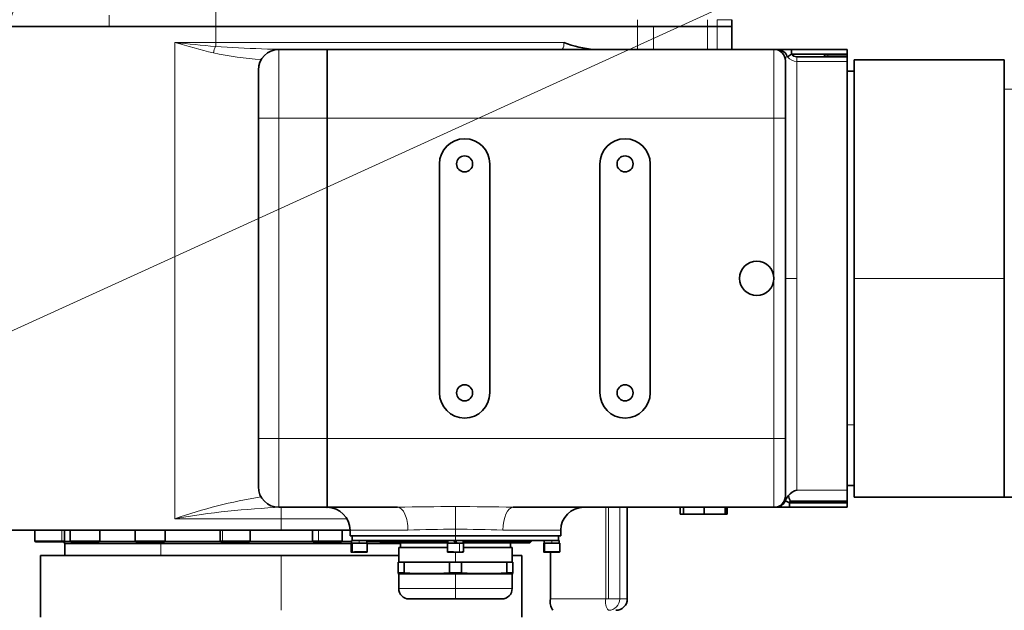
# Model space of a CAD drawing. Header units: millimetres. Extents: x 174 to 8746, y 150 to 6154.
# Tile 41 of 49: x 6368 to 6798, y 3884 to 4142. Entities that reach past the tile are written whole.
import ezdxf

# ---------------------------------------------------------------- set-up
doc = ezdxf.new("R2010")
doc.units = ezdxf.units.MM
doc.header["$MEASUREMENT"] = 0
doc.layers.add('图层0000', color=7, linetype='Continuous', lineweight=25)
doc.layers.add('图层1', color=7, linetype='Continuous', lineweight=35)
doc.dimstyles.new('线性样式 (GB)', dxfattribs={"dimtxt": 2, "dimasz": 2, "dimexe": 1, "dimexo": 0.5, "dimgap": 0.5, "dimtad": 1, "dimdsep": 46, "dimcen": -2.127267, "dimclrd": 7, "dimclre": 7, "dimclrt": 7, "dimadec": 0, "dimazin": 0, "dimtfac": 0.7, "dimtmove": 0, "dimatfit": 1, "dimfxl": 1, "dimfrac": 2, "dimtolj": 1, "dimtzin": 0, "dimlwd": 18, "dimlwe": 18, "dimarcsym": 0})

# ---------------------------------------------------------------- blocks, each defined once
blk = doc.blocks.new('DimBlk2731')
at = {"layer": '图层0000', "color": 7, "linetype": 'Continuous', "lineweight": 18}
for p, q in [((6574.16, 4703.4), (6535.25, 4599.55)), ((6490.29, 4479.55), (6302.25, 3977.67))]:
    blk.add_line(p, q, dxfattribs=at)
at = {"layer": '图层0000', "color": 7, "linetype": 'Continuous', "lineweight": -3}
blk.add_solid([(6589.21, 4697.76), (6595.21, 4759.59), (6559.1, 4709.04)], dxfattribs=at)
at = {"layer": '图层0000', "color": 7, "linetype": 'Continuous', "lineweight": 18, "char_height": 60, "attachment_point": 8, "line_spacing_factor": 1.2}
for s, insert in [('\\T1.375000;\\W1;\\FSimSun|b0|i0;R', (6415.83, 4509.55)), ('\\T1.500000;\\W1;\\FSimSun|b0|i0;835', (6547.85, 4509.1))]:
    blk.add_mtext(s, dxfattribs=dict(at, insert=insert))
blk = doc.blocks.new('DimBlk2732')
at = {"layer": '图层0000', "color": 7, "linetype": 'Continuous', "lineweight": 18}
for p, q in [((7994.22, 4750.23), (7465.33, 4508.74)), ((7202.53, 4388.74), (6302.25, 3977.67))]:
    blk.add_line(p, q, dxfattribs=at)
at = {"layer": '图层0000', "color": 7, "linetype": 'Continuous', "lineweight": -3}
blk.add_solid([(8000.89, 4735.6), (8048.8, 4775.15), (7987.54, 4764.85)], dxfattribs=at)
at = {"layer": '图层0000', "color": 7, "linetype": 'Continuous', "lineweight": 18, "char_height": 60, "attachment_point": 8, "line_spacing_factor": 1.2}
for s, insert in [('\\T1.375000;\\W1;\\FSimSun|b0|i0;R', (7207.54, 4418.74)), ('\\T1.500000;\\W1;\\FSimSun|b0|i0;1920', (7369.02, 4418.29))]:
    blk.add_mtext(s, dxfattribs=dict(at, insert=insert))

msp = doc.modelspace()

# ---------------------------------------------------------------- hatches: boundary and pattern name
at = {"layer": '图层0000', "linetype": 'Continuous', "lineweight": -3}
h = msp.add_hatch(dxfattribs=at)
h.set_pattern_fill('ANSI31', color=256, scale=95.25, style=0, pattern_type=2)
h.set_pattern_definition([(45, (0, 0), (-67.3519, 67.3519), [])])
edge = h.paths.add_edge_path(flags=16)
edge.add_spline(control_points=[(5579.119, 3560.167), (5117.547, 2170.568), (6914.764, 3352.866), (7823.4, 2806.129)], knot_values=[0, 0, 0, 0, 1, 1, 1, 1], degree=3, periodic=0)
edge.add_arc((6302.25, 3977.667), 1920, 322.397767, 397.602233)
edge.add_spline(control_points=[(7823.4, 5149.205), (6914.764, 4602.467), (5117.547, 5784.765), (5579.119, 4395.167)], knot_values=[0, 0, 0, 0, 1, 1, 1, 1], degree=3, periodic=0)
edge.add_arc((6302.25, 3977.667), 835, 210, 510)

# ---------------------------------------------------------------- linework, layer by layer
at = {"layer": '图层0000', "color": 251, "linetype": 'Continuous', "lineweight": 18}
for p, q in [((6453.698, 4139.167), (6453.698, 4259.167)), ((6407.08, 4144.167), (6407.08, 4139.167)), ((6637.642, 4142.167), (6637.642, 4139.167)), ((6668.23, 4142.167), (6668.23, 4139.167)), ((6672.409, 4142.167), (6678.901, 4142.167)), ((6672.409, 4142.167), (6672.409, 4139.167)), ((6453.698, 4132.167), (6453.698, 4139.167)), ((6637.642, 4139.167), (6637.642, 4129.167)), ((6644.721, 4139.167), (6644.721, 4129.167)), ((6668.229, 4129.167), (6668.229, 4139.167)), ((6672.409, 4129.167), (6672.409, 4139.167)), ((6435.828, 3924.167), (6435.828, 4132.167)), ((6435.828, 4132.167), (6453.698, 4132.167)), ((6453.698, 4132.167), (6605.538, 4132.167)), ((6481.25, 4099.167), (6481.25, 4129.167)), ((6697.25, 4099.167), (6697.25, 4129.167)), ((6707.25, 4123.941), (6707.25, 4125.925)), ((6720.75, 4126.167), (6720.75, 4127.167)), ((6707.25, 4029.167), (6707.25, 4123.941)), ((6707.25, 4123.941), (6729.25, 4123.941)), ((6810.75, 4111.872), (6797.75, 4111.872)), ((6481.25, 4099.167), (6472.25, 4099.167)), ((6481.25, 4099.167), (6481.25, 3959.167)), ((6502.25, 4099.167), (6481.25, 4099.167)), ((6697.25, 4099.167), (6502.25, 4099.167)), ((6702.25, 4099.167), (6697.25, 4099.167)), ((6697.25, 4099.167), (6697.25, 4029.167)), ((6697.25, 4029.167), (6697.25, 3959.167)), ((6702.25, 4029.167), (6707.25, 4029.167)), ((6707.25, 4029.167), (6707.25, 3936.669)), ((6732.25, 4029.167), (6797.75, 4029.167)), ((6732.25, 3965.173), (6729.25, 3965.173)), ((6481.25, 3959.167), (6472.25, 3959.167)), ((6481.25, 3959.167), (6481.25, 3929.167)), ((6502.25, 3959.167), (6481.25, 3959.167)), ((6502.25, 3959.167), (6697.25, 3959.167)), ((6697.25, 3959.167), (6702.25, 3959.167)), ((6697.25, 3959.167), (6697.25, 3929.167)), ((6729.25, 3936.669), (6707.25, 3936.669)), ((6482.25, 3924.167), (6482.25, 3929.163)), ((6558.25, 3929.506), (6558.25, 3919.619)), ((6623.83, 3929.167), (6623.83, 3889.167)), ((6625.04, 3929.167), (6625.04, 3889.166)), ((6629.93, 3889.167), (6629.93, 3929.167)), ((6482.25, 3924.167), (6435.828, 3924.167)), ((6482.25, 3919.167), (6482.25, 3924.167)), ((6510.91, 3924.167), (6482.25, 3924.167)), ((6386.447, 3914.467), (6386.447, 3919.167)), ((6402.913, 3914.467), (6402.913, 3919.167)), ((6418.596, 3919.167), (6418.596, 3914.467)), ((6456.578, 3919.167), (6456.578, 3914.467)), ((6498.469, 3919.167), (6498.469, 3914.467)), ((6537.534, 3919.167), (6512.25, 3919.167)), ((6558.25, 3916.667), (6558.25, 3919.619)), ((6604.25, 3919.167), (6578.966, 3919.167)), ((6374.729, 3914.467), (6386.447, 3914.467)), ((6387.729, 3914.467), (6386.447, 3914.467)), ((6390.109, 3914.467), (6402.913, 3914.467)), ((6403.109, 3914.467), (6402.913, 3914.467)), ((6418.596, 3914.467), (6418.526, 3914.467)), ((6418.596, 3914.467), (6431.526, 3914.467)), ((6429.749, 3913.301), (6429.503, 3914.067)), ((6456.578, 3914.467), (6455.656, 3914.467)), ((6456.578, 3914.467), (6468.656, 3914.467)), ((6498.469, 3914.467), (6495.844, 3914.467)), ((6498.469, 3914.467), (6508.844, 3914.467)), ((6516.25, 3914.667), (6516.25, 3913.567)), ((6546.308, 3914.167), (6546.308, 3914.667)), ((6546.489, 3913.667), (6546.308, 3914.167)), ((6558.25, 3916.667), (6558.25, 3914.667)), ((6600.25, 3914.667), (6600.25, 3913.567)), ((6429.749, 3908.167), (6429.749, 3913.301)), ((6513.302, 3909.617), (6513.259, 3913.567)), ((6560.042, 3909.617), (6560.068, 3913.567)), ((6597.259, 3913.567), (6597.259, 3909.767)), ((6482.25, 3908.167), (6482.25, 3884.167)), ((6558.25, 3905.167), (6558.25, 3909.586)), ((6558.25, 3900.167), (6558.25, 3900.579)), ((6558.25, 3893.667), (6558.25, 3900.167)), ((6558.25, 3893.667), (6533.5, 3893.667)), ((6558.25, 3889.167), (6558.25, 3893.667)), ((6558.25, 3893.667), (6583, 3893.667)), ((6623.83, 3889.167), (6599.656, 3889.167)), ((6625.04, 3889.166), (6623.83, 3889.167)), ((6625.04, 3889.166), (6629.93, 3889.167)), ((6629.93, 3889.167), (6633.25, 3889.167))]:
    msp.add_line(p, q, dxfattribs=at)
at = {"layer": '图层0000', "color": 7}
msp.add_arc((6302.25, 3977.667), 835, 210, 150, dxfattribs=at)
at = {"layer": '图层0000', "color": 251, "linetype": 'Continuous', "lineweight": 18}
for centre, radius, start, end in [((6549.617, 5223.306), 1097.057, 264.04645, 264.977499), ((6560.64, 4560.003), 445.67, 253.7365, 255.97386), ((6464.626, 4125.197), 12.243, 154.53247, 168.58598), ((6442.834, 4132.109), 10.864, 351.27979, 0.30511), ((6490.26, 4644.672), 515.518, 265.91901, 270.39158), ((6601.829, 4131.458), 3.776, 322.63642, 10.8096), ((6481.023, 4258.363), 133.792, 257.74539, 266.78654), ((6707.417, 4124.106), 5.168, 151.79171, 179.32729), ((6707.148, 4128.859), 4.867, 208.33342, 216.01512), ((6707.251, 4128.938), 4.998, 216.05815, 269.98825), ((6504.801, 3730.742), 205.355, 98.7835, 109.62582), ((6697.237, 3934.367), 5.529, 334.97429, 342.00102), ((6707.167, 3934.192), 4.917, 180.29423, 198.1698), ((6496.201, 3581.377), 348.066, 92.29706, 99.98864), ((6561.522, 2749.326), 1180.185, 90.158855, 91.383326), ((6554.978, 2749.326), 1180.185, 88.616674, 89.841145), ((6560.941, 3322.113), 597.513, 90.257999, 92.245005), ((6555.559, 3322.113), 597.513, 87.754995, 89.742001), ((6386.082, 3914.431), 0.367, 276.92725, 5.55649), ((6402.519, 3914.461), 0.394, 270.88963, 0.86282), ((6418.994, 3914.464), 0.398, 179.69268, 269.68935), ((6456.952, 3914.44), 0.375, 175.96605, 265.29738), ((6498.815, 3914.402), 0.353, 169.46562, 252.14319), ((6597.446, 3909.753), 0.187, 175.86717, 265.16362), ((6629.904, 3887.99), 6.187, 169.03505, 218.16456), ((6624.984, 3889.112), 4.946, 270.88687, 0.62753)]:
    msp.add_arc(centre, radius, start, end, dxfattribs=at)
for centre, major_axis, start_param, end_param in [((6533.031, 3919.167), (0, -10), 1.5707963, 3.1415927), ((6583.469, 3919.167), (0, 10), 0, 1.5707963)]:
    msp.add_ellipse(centre, major_axis=major_axis, ratio=0.45034, start_param=start_param, end_param=end_param, dxfattribs=at)
at = {"layer": '图层1', "color": 7, "linetype": 'Continuous', "lineweight": 35}
for p, q in [((6678.901, 4142.167), (6678.901, 4139.167)), ((6453.698, 4139.167), (6361.25, 4139.167)), ((6361.25, 4139.167), (6407.08, 4139.167)), ((6407.08, 4139.167), (6453.698, 4139.167)), ((6453.698, 4139.167), (6637.642, 4139.167)), ((6453.698, 4139.167), (6637.642, 4139.167)), ((6644.721, 4139.167), (6637.642, 4139.167)), ((6637.642, 4139.167), (6668.23, 4139.167)), ((6668.229, 4139.167), (6644.721, 4139.167)), ((6672.409, 4139.167), (6668.229, 4139.167)), ((6668.23, 4139.167), (6672.409, 4139.167)), ((6678.9, 4139.167), (6672.409, 4139.167)), ((6672.409, 4139.167), (6678.901, 4139.167)), ((6678.9, 4139.167), (6678.9, 4129.167)), ((6502.25, 4129.167), (6481.25, 4129.167)), ((6697.25, 4129.167), (6502.25, 4129.167)), ((6502.25, 4129.167), (6502.25, 4099.167)), ((6502.25, 4129.167), (6502.25, 4099.167)), ((6698.575, 4129.167), (6697.25, 4129.167)), ((6699.538, 4129.167), (6698.575, 4129.167)), ((6701.389, 4129.167), (6699.538, 4129.167)), ((6704.826, 4129.167), (6701.389, 4129.167)), ((6704.826, 4127.167), (6704.826, 4129.167)), ((6729.25, 4129.167), (6704.826, 4129.167)), ((6729.25, 4127.167), (6729.25, 4129.167)), ((6704.826, 4127.167), (6703.211, 4125.997)), ((6704.826, 4127.167), (6729.25, 4127.167)), ((6729.25, 4125.925), (6707.25, 4125.925)), ((6719.25, 4127.167), (6719.25, 4126.167)), ((6719.25, 4126.167), (6720.75, 4126.167)), ((6729.25, 4126.167), (6720.75, 4126.167)), ((6729.25, 4127.167), (6729.25, 4125.925)), ((6729.25, 4123.941), (6729.25, 4125.925)), ((6742.25, 4124.655), (6732.25, 4124.655)), ((6732.25, 4124.655), (6732.25, 4029.167)), ((6797.75, 4124.667), (6742.25, 4124.667)), ((6797.75, 4111.872), (6797.75, 4124.667)), ((6797.75, 4029.167), (6797.75, 4124.667)), ((6702.25, 4099.167), (6702.25, 4124.167)), ((6729.25, 3936.669), (6729.25, 4123.941)), ((6472.25, 4120.167), (6472.25, 4099.167)), ((6732.25, 4119.667), (6729.25, 4119.667)), ((6797.75, 4111.872), (6797.75, 3933.667)), ((6472.25, 4099.167), (6472.25, 3959.167)), ((6502.25, 4099.167), (6502.25, 3959.167)), ((6502.25, 3959.167), (6502.25, 4099.167)), ((6702.25, 3959.167), (6702.25, 4099.167)), ((6551.25, 3979.167), (6551.25, 4079.167)), ((6573.25, 4079.167), (6573.25, 3979.167)), ((6621.25, 4079.167), (6621.25, 3979.167)), ((6643.25, 4079.167), (6643.25, 3979.167)), ((6732.25, 3933.667), (6732.25, 4029.167)), ((6797.75, 4029.167), (6797.75, 3933.667)), ((6472.25, 3959.167), (6472.25, 3938.167)), ((6502.25, 3959.167), (6502.25, 3929.167)), ((6502.25, 3929.167), (6502.25, 3959.167)), ((6702.25, 3959.167), (6702.25, 3934.167)), ((6732.25, 3938.667), (6729.25, 3938.667)), ((6729.25, 3931.826), (6729.25, 3936.669)), ((6704.038, 3931.164), (6702.247, 3932.028)), ((6704.316, 3931.825), (6729.25, 3931.826)), ((6729.25, 3931.826), (6729.25, 3931.167)), ((6797.75, 3933.667), (6732.25, 3933.667)), ((6797.75, 3933.667), (6814.717, 3933.667)), ((6502.25, 3929.167), (6481.25, 3929.167)), ((6502.25, 3929.167), (6533.031, 3929.167)), ((6583.469, 3929.167), (6697.25, 3929.167)), ((6633.25, 3929.167), (6633.25, 3889.167)), ((6656.289, 3926.167), (6656.289, 3929.167)), ((6657.809, 3926.167), (6657.809, 3929.167)), ((6666.814, 3929.167), (6666.814, 3926.167)), ((6675.937, 3926.167), (6675.937, 3929.167)), ((6676.522, 3926.167), (6676.522, 3929.167)), ((6676.755, 3929.167), (6676.755, 3926.167)), ((6697.852, 3929.167), (6697.25, 3929.167)), ((6704.032, 3929.167), (6697.852, 3929.167)), ((6704.038, 3931.164), (6704.032, 3929.167)), ((6704.032, 3929.167), (6729.25, 3929.167)), ((6729.25, 3931.167), (6704.038, 3931.164)), ((6729.25, 3929.167), (6729.25, 3931.167)), ((6656.289, 3926.167), (6657.809, 3926.167)), ((6666.814, 3926.167), (6657.809, 3926.167)), ((6666.814, 3926.167), (6675.937, 3926.167)), ((6675.937, 3926.167), (6676.522, 3926.167)), ((6676.522, 3926.167), (6676.755, 3926.167)), ((6361.25, 3919.167), (6482.25, 3919.167)), ((6374.729, 3919.167), (6374.729, 3914.467)), ((6387.729, 3919.167), (6387.729, 3914.467)), ((6390.109, 3919.167), (6390.109, 3914.467)), ((6403.109, 3919.167), (6403.109, 3914.467)), ((6418.526, 3919.167), (6418.526, 3914.467)), ((6431.526, 3919.167), (6431.526, 3914.467)), ((6455.656, 3919.167), (6455.656, 3914.467)), ((6468.656, 3919.167), (6468.656, 3914.467)), ((6482.25, 3919.167), (6512.25, 3919.167)), ((6495.844, 3919.167), (6495.844, 3914.467)), ((6508.844, 3919.167), (6508.844, 3914.467)), ((6512.25, 3919.167), (6512.25, 3916.667)), ((6604.25, 3919.167), (6604.25, 3916.667)), ((6375.129, 3914.067), (6386.126, 3914.067)), ((6387.329, 3914.067), (6386.126, 3914.067)), ((6387.308, 3914.067), (6387.75, 3913.301)), ((6390.244, 3914.167), (6387.594, 3914.167)), ((6390.509, 3914.067), (6402.525, 3914.067)), ((6402.709, 3914.067), (6402.525, 3914.067)), ((6418.662, 3914.167), (6402.973, 3914.167)), ((6418.992, 3914.067), (6418.926, 3914.067)), ((6418.992, 3914.067), (6431.126, 3914.067)), ((6431.391, 3914.167), (6455.791, 3914.167)), ((6456.922, 3914.067), (6456.056, 3914.067)), ((6456.922, 3914.067), (6468.256, 3914.067)), ((6468.52, 3914.167), (6495.98, 3914.167)), ((6498.707, 3914.067), (6496.244, 3914.067)), ((6498.707, 3914.067), (6508.444, 3914.067)), ((6508.709, 3914.167), (6512.963, 3914.167)), ((6512.25, 3916.667), (6558.25, 3916.667)), ((6513.273, 3914.667), (6512.95, 3914.667)), ((6513.25, 3914.667), (6513.25, 3916.667)), ((6556.827, 3914.667), (6513.273, 3914.667)), ((6519.55, 3914.667), (6519.55, 3913.567)), ((6519.55, 3914.167), (6525.25, 3914.167)), ((6525.25, 3914.167), (6525.25, 3914.667)), ((6546.308, 3914.167), (6525.25, 3914.167)), ((6525.25, 3914.167), (6525.75, 3913.667)), ((6546.308, 3914.167), (6554.95, 3914.167)), ((6554.95, 3914.667), (6554.95, 3913.567)), ((6557.615, 3914.667), (6556.827, 3914.667)), ((6558.25, 3914.667), (6557.615, 3914.667)), ((6558.25, 3913.567), (6557.615, 3914.667)), ((6604.25, 3916.667), (6558.25, 3916.667)), ((6559.673, 3914.667), (6558.25, 3914.667)), ((6558.25, 3914.667), (6558.885, 3913.567)), ((6559.673, 3914.667), (6603.228, 3914.667)), ((6561.55, 3914.667), (6561.55, 3913.567)), ((6561.55, 3914.167), (6591.25, 3914.167)), ((6591.25, 3914.167), (6590.75, 3913.667)), ((6591.25, 3914.167), (6591.25, 3914.667)), ((6596.95, 3914.667), (6596.95, 3913.567)), ((6603.488, 3914.667), (6603.228, 3914.667)), ((6603.25, 3914.667), (6603.25, 3916.667)), ((6603.488, 3914.667), (6603.55, 3914.667)), ((6429.749, 3913.301), (6387.75, 3913.301)), ((6387.75, 3908.167), (6387.75, 3913.301)), ((6429.749, 3913.301), (6512.75, 3913.301)), ((6513.259, 3913.567), (6512.75, 3913.567)), ((6512.75, 3913.567), (6512.75, 3909.658)), ((6519.75, 3913.567), (6513.259, 3913.567)), ((6519.75, 3913.567), (6519.75, 3909.752)), ((6519.75, 3913.301), (6534.25, 3913.301)), ((6525.75, 3913.667), (6546.489, 3913.667)), ((6554.75, 3911.667), (6533.5, 3911.667)), ((6533.5, 3905.167), (6533.5, 3911.667)), ((6534.25, 3911.667), (6534.25, 3913.667)), ((6546.489, 3913.667), (6554.95, 3913.667)), ((6560.068, 3913.567), (6554.75, 3913.567)), ((6554.75, 3913.567), (6554.75, 3909.735)), ((6561.75, 3913.567), (6560.068, 3913.567)), ((6561.55, 3913.667), (6590.75, 3913.667)), ((6561.75, 3913.567), (6561.75, 3909.683)), ((6583, 3911.667), (6561.75, 3911.667)), ((6582.25, 3911.667), (6582.25, 3913.667)), ((6583, 3905.167), (6583, 3911.667)), ((6597.259, 3913.567), (6596.75, 3913.567)), ((6596.75, 3913.567), (6596.75, 3909.752)), ((6603.75, 3913.567), (6597.259, 3913.567)), ((6603.75, 3913.567), (6603.75, 3909.658)), ((6377.25, 3908.167), (6482.25, 3908.167)), ((6377.25, 3908.167), (6377.25, 3881.167)), ((6533.5, 3908.167), (6482.25, 3908.167)), ((6514.477, 3909.59), (6514.477, 3909.567)), ((6554.954, 3909.567), (6555.391, 3909.567)), ((6555.391, 3909.567), (6555.43, 3909.567)), ((6558.29, 3909.567), (6558.29, 3909.587)), ((6587.25, 3908.167), (6583, 3908.167)), ((6587.25, 3908.167), (6587.25, 3881.167)), ((6596.952, 3909.567), (6597.43, 3909.567)), ((6601.897, 3909.567), (6597.43, 3909.567)), ((6599.656, 3889.167), (6599.656, 3909.567)), ((6533.25, 3905.167), (6533.25, 3900.579)), ((6535.829, 3905.167), (6533.25, 3905.167)), ((6555.672, 3905.167), (6535.829, 3905.167)), ((6535.829, 3905.167), (6535.829, 3900.579)), ((6555.671, 3900.579), (6555.672, 3905.167)), ((6560.829, 3905.167), (6555.672, 3905.167)), ((6580.672, 3905.167), (6560.829, 3905.167)), ((6560.829, 3905.167), (6560.829, 3900.579)), ((6580.672, 3905.167), (6580.671, 3900.579)), ((6583.25, 3905.167), (6580.672, 3905.167)), ((6583.25, 3905.167), (6583.25, 3900.579)), ((6533.249, 3900.204), (6533.5, 3900.167)), ((6535.829, 3900.579), (6533.25, 3900.579)), ((6533.25, 3900.579), (6533.25, 3900.204)), ((6558.25, 3900.167), (6533.5, 3900.167)), ((6533.5, 3893.667), (6533.5, 3900.167)), ((6558.25, 3900.579), (6555.671, 3900.579)), ((6558.25, 3900.579), (6560.829, 3900.579)), ((6558.25, 3900.167), (6583, 3900.167)), ((6580.671, 3900.579), (6583.25, 3900.579)), ((6583.25, 3900.204), (6583, 3900.167)), ((6583, 3893.667), (6583, 3900.167)), ((6583.25, 3900.579), (6583.25, 3900.204)), ((6538, 3889.167), (6558.25, 3889.167)), ((6558.25, 3889.167), (6578.5, 3889.167))]:
    msp.add_line(p, q, dxfattribs=at)
for centre, radius, start, end in [((6481.25, 4120.167), 9, 90, 180), ((6502.186, 4129.138), 0.0697, 24.23283, 155.76743), ((6622.084, 4174.601), 45.546, 248.69873, 265.98859), ((6697.25, 4124.167), 5, 0, 90), ((6698.509, 4124.237), 4.93, 27.95884, 89.22823), ((6707.253, 4128.919), 2.993, 215.82414, 269.9369), ((6562.25, 4079.167), 11, 90, 180), ((6562.25, 4079.167), 11, 360, 90), ((6632.25, 4079.167), 11, 90, 180), ((6632.25, 4079.167), 11, 360, 90), ((6562.25, 4079.167), 3.5, 90, 270), ((6562.25, 4079.167), 3.5, 270, 90), ((6632.25, 4079.167), 3.5, 90, 270), ((6632.25, 4079.167), 3.5, 270, 90), ((6689.75, 4029.167), 7.5, 90, 180), ((6689.75, 4029.167), 7.5, 360, 90), ((6689.75, 4029.167), 7.5, 180, 0), ((6562.25, 3979.167), 11, 180, 0), ((6562.25, 3979.167), 3.5, 90, 270), ((6562.25, 3979.167), 3.5, 270, 90), ((6632.25, 3979.167), 11, 180, 360), ((6632.25, 3979.167), 3.5, 90, 270), ((6632.25, 3979.167), 3.5, 270, 90), ((6481.25, 3938.167), 9, 180, 270), ((6708.937, 3930.058), 6.823, 104.31302, 141.91461), ((6697.25, 3934.167), 5, 270, 0), ((6697.772, 3934.095), 4.929, 270.93008, 335.20918), ((6706.516, 3931.139), 4.299, 133.32853, 159.303), ((6731.065, 3941.367), 28.4, 194.4786, 199.63125), ((6699.61, 3933.415), 4.967, 333.05168, 341.33121), ((6502.186, 3929.195), 0.0699, 204.36067, 335.63453), ((6502.25, 3919.167), 10, 360, 90), ((6614.25, 3919.167), 10, 90, 180), ((6375.129, 3914.467), 0.4, 180, 269.9988), ((6387.329, 3914.467), 0.4, 270.00018, 0), ((6390.509, 3914.467), 0.4, 180, 269.99862), ((6402.709, 3914.467), 0.4, 270.00014, 0), ((6418.926, 3914.467), 0.4, 180, 269.99961), ((6431.126, 3914.467), 0.4, 270.00008, 0), ((6456.056, 3914.467), 0.4, 180, 269.99965), ((6468.256, 3914.467), 0.4, 270.00027, 0), ((6496.244, 3914.467), 0.4, 180, 269.99968), ((6508.444, 3914.467), 0.4, 270.00044, 0), ((6522.74, 3914.664), 9.79, 179.98419, 186.43535), ((6522.823, 3913.567), 9.873, 176.80838, 180.00194), ((6593.76, 3913.569), 9.79, 359.98419, 6.43535), ((6593.677, 3914.666), 9.873, 356.80838, 0.00194), ((6597.13, 3904.373), 5.395, 88.62393, 94.034), ((6597.38, 3726.201), 183.565, 88.01149, 90.03787), ((6513.333, 3913.997), 4.38, 262.35249, 269.60122), ((6512.95, 3909.767), 0.2, 208.62929, 243.58476), ((6513.192, 3908.072), 1.55, 85.91437, 102.22177), ((6518.11, 4117.369), 207.808, 268.67428, 270.39653), ((6519.55, 3909.767), 0.2, 269.84823, 355.4019), ((6560.666, 4055.491), 145.875, 267.67557, 269.75456), ((6554.95, 3909.767), 0.2, 188.97215, 271.04921), ((6555.67, 4097.697), 188.131, 269.93013, 271.33137), ((6559.999, 3933.241), 23.624, 270.10345, 274.25091), ((6560.037, 3884.74), 24.877, 86.43809, 89.98858), ((6561.55, 3909.767), 0.2, 280.17357, 337.58054), ((6596.95, 3909.767), 0.2, 184.59949, 270.55478), ((6602.489, 3934.374), 24.815, 268.63274, 272.64967), ((6603.55, 3909.767), 0.2, 296.41534, 331.37079), ((6603.714, 3909.729), 0.0811, 267.77883, 296.37659), ((6545.75, 4032.571), 132.364, 265.70152, 274.29879), ((6570.75, 4032.564), 132.357, 265.70117, 274.29891), ((6538, 3893.667), 4.5, 180, 270), ((6578.5, 3893.667), 4.5, 270, 0), ((6606.446, 3888.05), 6.882, 170.66322, 214.35549), ((6628.25, 3889.167), 5, 270.00168, 0)]:
    msp.add_arc(centre, radius, start, end, dxfattribs=at)
msp.add_rational_spline([(6742.25, 4124.667), (6742.25, 4124.667), (6742.25, 4124.655)], [0.999938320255, 0.999938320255, 1], degree=2, dxfattribs=at)
for points, knots in [([(6519.75, 3909.755), (6519.75, 3909.746), (6518.783, 3909.715), (6514.156, 3909.7), (6513.302, 3909.617)], [0.28890745, 0.28890745, 0.28890745, 0.28890745, 0.625, 1, 1, 1, 1]), ([(6561.582, 3909.569), (6561.569, 3909.567), (6561.24, 3909.567), (6560.889, 3909.567), (6560.533, 3909.567), (6559.765, 3909.567)], [0.35919693, 0.35919693, 0.35919693, 0.35919693, 0.5, 0.5, 0.67478809, 0.67478809, 0.67478809, 0.67478809])]:
    msp.add_open_spline(points, degree=3, knots=knots, dxfattribs=at)

# ---------------------------------------------------------------- dimensions: what is measured, and where the dimension line sits
at = {"layer": '图层0000', "color": 7, "linetype": 'Continuous', "lineweight": -3}
for mpoint, picture, middle in [((8048.795, 4775.15), 'DimBlk2732', (7333.93, 4448.738)), ((6595.208, 4759.588), 'DimBlk2731', (6512.768, 4539.55))]:
    dim = msp.add_radius_dim(center=(6302.25, 3977.667), mpoint=mpoint, text='\\T1.25;\\W1;\\FSimSun;<>', dimstyle='线性样式 (GB)', override={"dimscale": 1, "dimtxt": 60, "dimasz": 60, "dimexe": 30, "dimexo": 15, "dimgap": 30, "dimtad": 1, "dimtih": 1, "dimtoh": 1, "dimdec": 2, "dimlfac": 1, "dimrnd": 0, "dimzin": 8, "dimdsep": 46, "dimlunit": 2, "dimpost": 'R<>', "dimtxsty": 'Standard', "dimsah": 0, "dimtsz": 0, "dimcen": 0, "dimdle": 0, "dimse1": 0, "dimse2": 0, "dimsd1": 0, "dimsd2": 0, "dimclrd": 7, "dimclre": 7, "dimclrt": 7, "dimaunit": 0, "dimadec": 0, "dimazin": 2, "dimtol": 0, "dimlim": 0, "dimtp": 0, "dimtm": 0, "dimtfac": 0.7, "dimtdec": 2, "dimtix": 0, "dimtofl": 1, "dimtmove": 2, "dimatfit": 1, "dimtfillclr": 0, "dimfrac": 2, "dimtzin": 0, "dimlwd": 18, "dimlwe": 18}, dxfattribs=at)
    dim.commit()
    dim.dimension.update_dxf_attribs({"geometry": picture, "text_midpoint": middle, "dimtype": 164})

doc.saveas('drawing.dxf')
